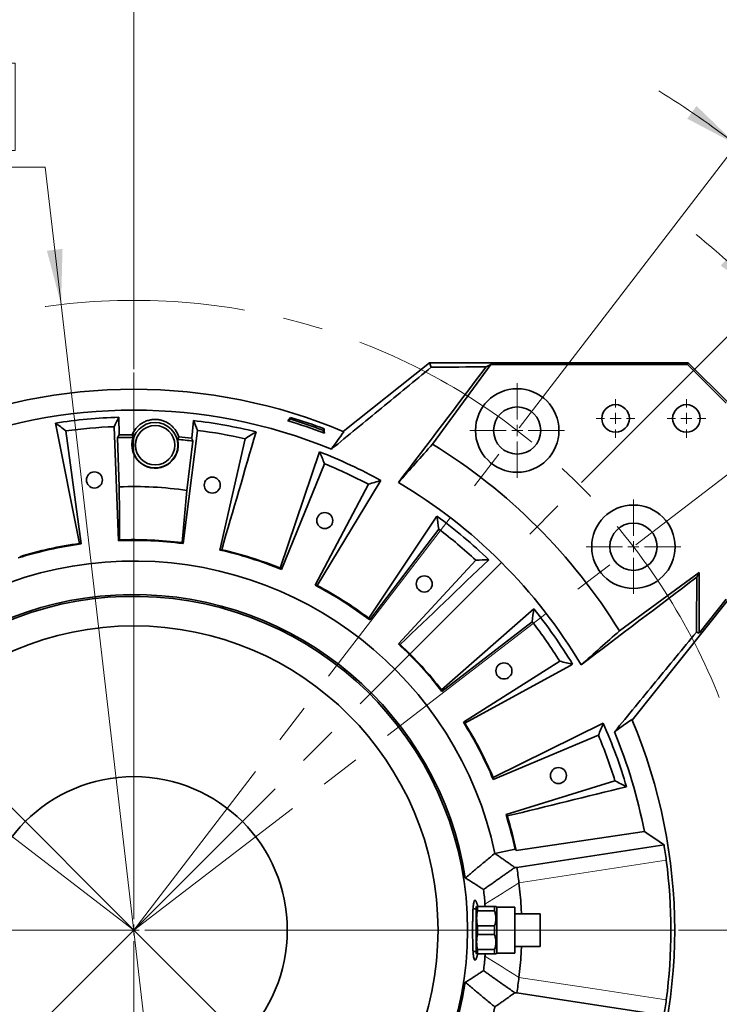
# Model space of a CAD drawing. Header units: millimetres. Extents: x 0 to 6335, y 0 to 4200.
# Tile 6 of 12: x 1217 to 1662, y 2956 to 3582. Entities that reach past the tile are written whole.
import ezdxf

# ---------------------------------------------------------------- set-up
doc = ezdxf.new("R2010")
doc.units = ezdxf.units.MM
doc.header["$LTSCALE"] = 10
doc.linetypes.add('CENTERX2', pattern=[20.32, 12.7, -2.54, 2.54, -2.54])
doc.styles.add('SLDTEXTSTYLE0', font='TXT', dxfattribs={"width": 0.605})
doc.dimstyles.new('SLDDIMSTYLE1', dxfattribs={"dimtxt": 35, "dimasz": 35, "dimexe": 0, "dimexo": 0.0625, "dimgap": -8.75, "dimtad": 0, "dimtih": 1, "dimtoh": 1, "dimdec": 1, "dimrnd": 1e-09, "dimzin": 12, "dimdsep": 46, "dimtxsty": 'SLDTEXTSTYLE0', "dimblk1": 'NONE', "dimsah": 1, "dimcen": 0, "dimadec": 0, "dimazin": 3, "dimtfac": 1, "dimtmove": 0, "dimatfit": 3, "dimldrblk": 'NONE', "dimfxl": 1, "dimfrac": 2, "dimtolj": 1, "dimarcsym": 0})
doc.dimstyles.new('SLDDIMSTYLE2', dxfattribs={"dimtxt": 35, "dimasz": 35, "dimexe": 0, "dimexo": 0.0625, "dimgap": -8.75, "dimtad": 1, "dimdec": 4, "dimlfac": 10, "dimzin": 12, "dimdsep": 46, "dimtxsty": 'SLDTEXTSTYLE0', "dimsah": 1, "dimcen": 0.09, "dimadec": 1, "dimazin": 3, "dimtfac": 1, "dimtofl": 0, "dimtmove": 0, "dimatfit": 3, "dimfxl": 1, "dimfrac": 2, "dimtolj": 1, "dimarcsym": 0})
doc.dimstyles.new('SLDDIMSTYLE3', dxfattribs={"dimtxt": 35, "dimasz": 35, "dimexe": 0, "dimexo": 0.0625, "dimgap": 8.75, "dimtad": 1, "dimdec": 4, "dimlfac": 10, "dimzin": 12, "dimdsep": 46, "dimtxsty": 'SLDTEXTSTYLE0', "dimsah": 1, "dimcen": 0.09, "dimadec": 1, "dimazin": 3, "dimtfac": 1, "dimtofl": 0, "dimtmove": 0, "dimatfit": 3, "dimfxl": 1, "dimfrac": 2, "dimtolj": 1, "dimtzin": 12, "dimarcsym": 0})
doc.dimstyles.new('SLDDIMSTYLE6', dxfattribs={"dimtxt": 35, "dimasz": 35, "dimexe": 0, "dimexo": 0.0625, "dimgap": 8.75, "dimtad": 1, "dimdec": 1, "dimrnd": 1e-09, "dimzin": 12, "dimdsep": 46, "dimtxsty": 'SLDTEXTSTYLE0', "dimsah": 1, "dimcen": 0.09, "dimadec": 0, "dimazin": 3, "dimtfac": 1, "dimtofl": 0, "dimtmove": 0, "dimatfit": 3, "dimfxl": 1, "dimfrac": 2, "dimtolj": 1, "dimtzin": 12, "dimarcsym": 0})

# ---------------------------------------------------------------- blocks, each defined once
blk = doc.blocks.new('_D')
at = {"color": 7, "linetype": 'Continuous', "lineweight": 0}
for p, q in [((1059.08, 3498.84), (1059.08, 3554.25)), ((1059.08, 3554.25), (1214.38, 3554.25)), ((1214.38, 3554.25), (1214.38, 3498.84)), ((1214.38, 3498.84), (1059.08, 3498.84)), ((1233.39, 3488.09), (1055.07, 3488.09)), ((1243.53, 3400.92), (1233.39, 3488.09)), ((1335.94, 2606.28), (1243.53, 3400.92))]:
    blk.add_line(p, q, dxfattribs=at)
at = {"color": 7, "linetype": 'Continuous', "lineweight": 18}
blk.add_solid([(1243.53, 3400.92), (1244.45, 3436.27), (1234.52, 3435.11)], dxfattribs=at)
at = {"color": 7, "linetype": 'Continuous', "lineweight": 18, "char_height": 35, "attachment_point": 1, "style": 'SLDTEXTSTYLE0'}
for s, insert in [('%%c', (1071.11, 3543.95)), ('800', (1122.14, 3544.05))]:
    blk.add_mtext(s, dxfattribs=dict(at, insert=insert))
blk = doc.blocks.new('_None')
blk = doc.blocks.new('_D_1')
at = {"color": 7, "linetype": 'Continuous', "lineweight": 0}
for p, q in [((1688.62, 3426.67), (1729.01, 3462.09)), ((1729.01, 3462.09), (1801.63, 3379.27)), ((1761.25, 3343.85), (1688.62, 3426.67)), ((1573.99, 3287.86), (1702.05, 3415.92)), ((1801.63, 3379.27), (1761.25, 3343.85)), ((1608.66, 3248.32), (1752.34, 3358.57))]:
    blk.add_line(p, q, dxfattribs=at)
at = {"color": 7, "linetype": 'Continuous', "lineweight": 18}
for start, end in [(45, 51.04554), (37.5, 45), (31.45446, 37.5)]:
    blk.add_arc((1289.73, 3003.6), 568.11, start, end, dxfattribs=at)
for points in [[(1691.44, 3405.31), (1669.37, 3432.93), (1662.52, 3425.65)], [(1740.44, 3349.44), (1756.83, 3318.11), (1764.94, 3323.95)]]:
    blk.add_solid(points, dxfattribs=at)
at = {"color": 7, "linetype": 'Continuous', "lineweight": 18, "insert": (1730.47, 3447.37), "char_height": 35, "attachment_point": 1, "rotation": 311.25, "style": 'SLDTEXTSTYLE0'}
blk.add_mtext('7,5°', dxfattribs=at)
blk = doc.blocks.new('_D_2')
at = {"color": 7, "linetype": 'Continuous', "lineweight": 0}
for p, q in [((1534.45, 3322.53), (1681.67, 3514.39)), ((1730.45, 3467.38), (1768.43, 3505.36)), ((1768.43, 3505.36), (1836.87, 3436.93)), ((1798.89, 3398.94), (1730.45, 3467.38)), ((1836.87, 3436.93), (1798.89, 3398.94)), ((1608.66, 3248.32), (1800.52, 3395.54))]:
    blk.add_line(p, q, dxfattribs=at)
at = {"color": 7, "linetype": 'Continuous', "lineweight": 18}
for start, end in [(52.5, 57.96267), (37.5, 52.5), (32.03733, 37.5)]:
    blk.add_arc((1289.73, 3003.6), 628.83, start, end, dxfattribs=at)
for points in [[(1672.54, 3502.49), (1647.13, 3527.06), (1641.26, 3518.96)], [(1788.62, 3386.41), (1805.1, 3355.13), (1813.2, 3360.99)]]:
    blk.add_solid(points, dxfattribs=at)
at = {"color": 7, "linetype": 'Continuous', "lineweight": 18, "char_height": 35, "attachment_point": 1, "rotation": 315, "style": 'SLDTEXTSTYLE0'}
for s, insert in [('4x', (1714.14, 3547.49)), ('15°', (1770.86, 3490.78))]:
    blk.add_mtext(s, dxfattribs=dict(at, insert=insert))
blk = doc.blocks.new('_D_3')
at = {"color": 7, "linetype": 'Continuous', "lineweight": 0}
for p, q in [((1534.45, 3322.53), (1848.31, 3731.55)), ((1635.65, 3003.6), (2207.3, 3003.6))]:
    blk.add_line(p, q, dxfattribs=at)
at = {"color": 7, "linetype": 'Continuous', "lineweight": 18}
blk.add_arc((1289.73, 3003.6), 902.56, 0, 52.5, dxfattribs=at)
for points in [[(1839.18, 3719.65), (1863.41, 3693.9), (1869.65, 3701.72)], [(2192.3, 3003.6), (2196.62, 3038.69), (2186.62, 3038.5)]]:
    blk.add_solid(points, dxfattribs=at)
at = {"color": 7, "linetype": 'Continuous', "lineweight": 18, "insert": (2114.73, 3473.34), "char_height": 35, "attachment_point": 1, "rotation": 296.25, "style": 'SLDTEXTSTYLE0'}
blk.add_mtext('52,5°', dxfattribs=at)
blk = doc.blocks.new('_D_4')
at = {"color": 7, "linetype": 'Continuous', "lineweight": 0}
for p, q in [((1147.34, 3960.22), (1243.3, 3972.85)), ((1243.3, 3972.85), (1250.31, 3919.6)), ((1154.35, 3906.97), (1147.34, 3960.22)), ((1250.31, 3919.6), (1154.35, 3906.97)), ((1534.45, 3322.53), (1848.31, 3731.55)), ((970.8, 3248.32), (561.78, 3562.18))]:
    blk.add_line(p, q, dxfattribs=at)
at = {"color": 7, "linetype": 'Continuous', "lineweight": 18}
blk.add_arc((1289.73, 3003.6), 902.56, 52.5, 142.5, dxfattribs=at)
for points in [[(1839.18, 3719.65), (1813.97, 3744.44), (1808.04, 3736.39)], [(573.68, 3553.05), (599.43, 3577.28), (591.61, 3583.52)]]:
    blk.add_solid(points, dxfattribs=at)
at = {"color": 7, "linetype": 'Continuous', "lineweight": 18, "char_height": 35, "attachment_point": 1, "rotation": 7.5, "style": 'SLDTEXTSTYLE0'}
for s, insert in [('90°', (1160.39, 3953.27)), ('4x', (1080.87, 3942.8))]:
    blk.add_mtext(s, dxfattribs=dict(at, insert=insert))
blk = doc.blocks.new('_D_7')
at = {"color": 7, "linetype": 'Continuous', "lineweight": 0}
for p, q in [((983.73, 3342.85), (983.73, 3639.02)), ((1289.73, 3359.87), (1289.73, 3639.02)), ((1289.73, 3624.02), (983.73, 3624.02))]:
    blk.add_line(p, q, dxfattribs=at)
at = {"color": 7, "linetype": 'Continuous', "lineweight": 18}
for points in [[(983.73, 3624.02), (1018.73, 3619.02), (1018.73, 3629.02)], [(1289.73, 3624.02), (1254.73, 3629.02), (1254.73, 3619.02)]]:
    blk.add_solid(points, dxfattribs=at)
at = {"color": 7, "linetype": 'Continuous', "lineweight": 18, "char_height": 35, "attachment_point": 1, "style": 'SLDTEXTSTYLE0'}
for s, insert in [('4x', (1064.54, 3669.14)), ('306', (1128.71, 3669.14))]:
    blk.add_mtext(s, dxfattribs=dict(at, insert=insert))
blk = doc.blocks.new('_D_8')
at = {"color": 7, "linetype": 'Continuous', "lineweight": 0}
for p, q in [((969.48, 3328.6), (522.73, 3328.6)), ((537.73, 3328.6), (537.73, 3003.6)), ((1287.73, 3003.6), (522.73, 3003.6))]:
    blk.add_line(p, q, dxfattribs=at)
at = {"color": 7, "linetype": 'Continuous', "lineweight": 18}
for points in [[(537.73, 3328.6), (532.73, 3293.6), (542.73, 3293.6)], [(537.73, 3003.6), (542.73, 3038.6), (532.73, 3038.6)]]:
    blk.add_solid(points, dxfattribs=at)
at = {"color": 7, "linetype": 'Continuous', "lineweight": 18, "char_height": 35, "attachment_point": 1, "rotation": 90, "style": 'SLDTEXTSTYLE0'}
for s, insert in [('325', (492.62, 3158.08)), ('4x', (492.62, 3093.91))]:
    blk.add_mtext(s, dxfattribs=dict(at, insert=insert))
blk = doc.blocks.new('SW_CENTERMARKSYMBOL_5')
at = {"color": 0, "linetype": 'Continuous', "lineweight": 18}
for p, q in [((0, 7), (0, 30)), ((-7, 0), (-30, 0)), ((0, 0), (-3.5, 0)), ((0, 0), (0, 3.5)), ((0, 0), (0, -3.5)), ((0, 0), (3.5, 0)), ((7, 0), (30, 0)), ((0, -7), (0, -30))]:
    blk.add_line(p, q, dxfattribs=at)
blk = doc.blocks.new('SW_CENTERMARKSYMBOL_6')
at = {"color": 0, "linetype": 'Continuous', "lineweight": 18}
for p, q in [((0, 7), (0, 12.25)), ((-7, 0), (-12.25, 0)), ((0, 0), (-3.5, 0)), ((0, 0), (0, 3.5)), ((0, 0), (0, -3.5)), ((0, 0), (3.5, 0)), ((7, 0), (12.25, 0)), ((0, -7), (0, -12.25))]:
    blk.add_line(p, q, dxfattribs=at)
blk = doc.blocks.new('SW_CENTERMARKSYMBOL_7')
at = {"color": 0, "linetype": 'Continuous', "lineweight": 18}
for p, q in [((0, 7), (0, 12.25)), ((-7, 0), (-12.25, 0)), ((0, 0), (-3.5, 0)), ((0, 0), (0, 3.5)), ((0, 0), (0, -3.5)), ((0, 0), (3.5, 0)), ((7, 0), (12.25, 0)), ((0, -7), (0, -12.25))]:
    blk.add_line(p, q, dxfattribs=at)
blk = doc.blocks.new('SW_CENTERMARKSYMBOL_8')
at = {"color": 0, "linetype": 'Continuous', "lineweight": 18}
for p, q in [((0, 7), (0, 30)), ((-7, 0), (-30, 0)), ((0, 0), (-3.5, 0)), ((0, 0), (0, 3.5)), ((0, 0), (0, -3.5)), ((0, 0), (3.5, 0)), ((7, 0), (30, 0)), ((0, -7), (0, -30))]:
    blk.add_line(p, q, dxfattribs=at)
blk = doc.blocks.new('SW_CENTERMARKSYMBOL_18')
at = {"color": 0, "linetype": 'Continuous', "lineweight": 18}
for p, q in [((0, 7), (0, 354.27)), ((-7, 0), (-406.51, 0)), ((0, 0), (-3.5, 0)), ((0, 0), (0, 3.5)), ((0, 0), (0, -3.5)), ((0, 0), (3.5, 0)), ((7, 0), (343.92, 0)), ((0, -7), (0, -347.7))]:
    blk.add_line(p, q, dxfattribs=at)

msp = doc.modelspace()

# ---------------------------------------------------------------- linework, layer by layer
at = {"color": 7, "linetype": 'Continuous', "lineweight": 35}
for p, q in [((1422.69041, 3320.353353), (1477.585839, 3364.019149)), ((1477.585839, 3364.019149), (1478.598851, 3361.118331)), ((1477.585839, 3364.019149), (1641.905754, 3364.019149)), ((1479.443688, 3312.254241), (1516.515155, 3362.901684)), ((1513.609076, 3361.42742), (1516.515155, 3362.901684)), ((1641.442885, 3362.901684), (1516.515155, 3362.901684)), ((1641.442885, 3362.901684), (1641.905754, 3364.019149)), ((1666.033763, 3338.310807), (1641.442885, 3362.901684)), ((1641.905754, 3364.019149), (1667.151227, 3338.773676)), ((1280.32938, 3318.080271), (1280.27976, 3329.333109)), ((1327.538129, 3327.269764), (1326.507948, 3316.064071)), ((1389.443906, 3328.101984), (1387.503884, 3327.151578)), ((1389.350686, 3329.279139), (1389.443906, 3328.101984)), ((1239.978906, 3325.649713), (1255.194955, 3249.19136)), ((1280.013928, 3250.94607), (1277.169037, 3323.353391)), ((1330.115848, 3321.041684), (1320.971069, 3249.157843)), ((1410.629095, 3321.993911), (1409.833951, 3321.120912)), ((1410.784357, 3319.18089), (1409.833951, 3321.120912)), ((1246.57988, 3320.677187), (1256.351609, 3248.875886)), ((1280.32938, 3318.080271), (1279.438892, 3316.371264)), ((1280.474679, 3285.142392), (1279.438892, 3316.371264)), ((1344.362918, 3245.033229), (1360.355357, 3315.709642)), ((1327.256059, 3314.259908), (1323.455898, 3282.866315)), ((1407.669388, 3307.379882), (1382.617695, 3233.556981)), ((1410.899736, 3299.773061), (1383.46165, 3232.705446)), ((1404.988912, 3222.667119), (1438.728824, 3286.796144)), ((1323.455898, 3282.866315), (1320.406957, 3249.703624)), ((1482.274768, 3266.504441), (1438.969919, 3201.68085)), ((1483.426254, 3258.320741), (1439.564722, 3200.639898)), ((1457.760351, 3185.371953), (1506.948417, 3238.583303)), ((1648.835609, 3230.761895), (1598.16675, 3193.66838)), ((1647.361938, 3227.856692), (1648.835609, 3230.761895)), ((1648.835609, 3192.222955), (1648.835609, 3230.761895)), ((1606.312656, 3136.969195), (1667.151227, 3213.453761)), ((1666.033763, 3213.843997), (1648.835609, 3192.222955)), ((1543.758689, 3207.712504), (1485.151837, 3156.305842)), ((1542.752842, 3199.509629), (1485.456955, 3155.146414)), ((1647.052291, 3192.845717), (1648.835609, 3192.222955)), ((1499.080947, 3135.689336), (1560.365081, 3174.356745)), ((1587.931123, 3135.010643), (1518.016228, 3100.524191)), ((1584.836489, 3127.347607), (1518.010867, 3099.325299)), ((1526.134771, 3077.005056), (1595.33856, 3098.493404)), ((1614.001528, 3066.249296), (1532.547487, 3054.083886)), ((1519.06445, 3052.346179), (1519.043825, 3052.343098)), ((1531.859717, 3055.065897), (1519.06445, 3052.346179)), ((1532.960949, 3043.483286), (1626.497294, 3057.826167)), ((1531.727949, 3043.354551), (1532.960949, 3043.483286)), ((1507.232178, 3017.1001), (1505.201267, 3017.1001)), ((1507.464229, 3018.6001), (1507.232178, 3018.198176)), ((1507.232178, 3018.198176), (1507.232178, 2989.002024)), ((1508.041579, 3018.6001), (1508.041579, 3015.921925)), ((1518.732178, 3018.6001), (1508.041579, 3018.6001)), ((1508.041579, 3015.921925), (1518.732178, 3015.921925)), ((1512.773791, 3020.130007), (1512.852964, 3018.6001)), ((1518.732178, 3015.921925), (1518.732178, 3018.6001)), ((1520.199534, 3018.132744), (1519.732178, 3018.6001)), ((1531.732178, 3018.132744), (1520.199534, 3018.132744)), ((1520.199534, 3018.132744), (1520.199534, 2989.067455)), ((1531.732178, 3018.132744), (1531.732178, 2989.067455)), ((1547.732178, 3013.906948), (1531.732178, 3013.906948)), ((1547.732178, 3013.906948), (1547.732178, 2993.293251)), ((1518.732178, 3006.278274), (1508.041579, 3006.278274)), ((1508.041579, 3006.278274), (1508.041579, 3000.921925)), ((1518.732178, 3000.921925), (1518.732178, 3006.278274)), ((1508.041579, 3000.921925), (1518.732178, 3000.921925)), ((1505.196383, 2990.1001), (1507.232178, 2990.1001)), ((1518.732178, 2991.278274), (1508.041579, 2991.278274)), ((1508.041579, 2991.278274), (1508.041579, 2988.6001)), ((1518.732178, 2988.6001), (1518.732178, 2991.278274)), ((1531.732178, 2993.293251), (1547.732178, 2993.293251)), ((1507.232178, 2989.002024), (1507.464229, 2988.6001)), ((1508.041579, 2988.6001), (1518.732178, 2988.6001)), ((1519.732178, 2988.6001), (1520.199534, 2989.067455)), ((1520.199534, 2989.067455), (1531.732178, 2989.067455)), ((1531.727945, 2963.845649), (1532.960949, 2963.716913))]:
    msp.add_line(p, q, dxfattribs=at)
at = {"color": 7, "linetype": 'CENTERX2', "lineweight": 18}
for q in [(1533.23675, 3320.941436), (1006.889466, 3286.442812), (1572.57489, 3286.442812), (972.390842, 3247.104671), (1607.073514, 3247.104671), (998.227407, 2712.095329), (1668.707761, 2624.624516)]:
    msp.add_line((1289.732178, 3003.6001), q, dxfattribs=at)
at = {"color": 7, "linetype": 'Continuous', "lineweight": 35, "flags": 128}
for points in [[(1387.503884, 3327.151578), (1388.427917, 3328.215663), (1389.350686, 3329.279139)], [(1410.629095, 3321.993911), (1410.706413, 3320.588028), (1410.784357, 3319.18089)], [(1327.256059, 3314.259908), (1326.874871, 3315.179663), (1326.507948, 3316.064071)], [(1280.623462, 3251.440609), (1280.548944, 3268.316197), (1280.474679, 3285.142392)], [(1446.632415, 3289.211124), (1445.528622, 3287.39259), (1406.18371, 3222.567969)], [(1568.417282, 3172.496384), (1566.587415, 3171.492752), (1500.066097, 3135.006071)], [(1606.127024, 3137.408979), (1600.581881, 3133.470506), (1595.044917, 3129.535261)], [(1532.960949, 2963.716913), (1568.634145, 2958.246762), (1626.497294, 2949.374032)]]:
    msp.add_lwpolyline(points, dxfattribs=at)
at = {"color": 8, "linetype": 'Continuous', "lineweight": 18, "flags": 128}
for points in [[(1627.942131, 3047.931096), (1581.160787, 3040.757772), (1534.378561, 3033.584277)], [(1534.378561, 2973.615922), (1581.160787, 2966.442428), (1627.942131, 2959.269104)]]:
    msp.add_lwpolyline(points, dxfattribs=at)
at = {"color": 7, "linetype": 'CENTERX2', "lineweight": 18}
msp.add_circle((1289.732178, 3003.6001), 400, dxfattribs=at)
at = {"color": 7, "linetype": 'Continuous', "lineweight": 35}
for centre, radius in [((1533.23675, 3320.941436), 26.5), ((1533.23675, 3320.941436), 15), ((1595.732178, 3328.6001), 8.75), ((1640.732178, 3328.6001), 8.75), ((1303.232178, 3311.6001), 14.437443), ((1303.232178, 3311.6001), 12.5), ((1264.71848, 3289.507978), 5.1), ((1339.569205, 3286.239925), 5.1), ((1607.073514, 3247.104671), 26.5), ((1411.023619, 3263.710435), 5.1), ((1607.073514, 3247.104671), 15), ((1474.212222, 3223.454855), 5.1), ((1289.732178, 3003.6001), 193.229923), ((1524.828815, 3168.216537), 5.1), ((1559.42396, 3101.759881), 5.1), ((1289.732178, 3003.6001), 97.5)]:
    msp.add_circle(centre, radius, dxfattribs=at)
for radius, start, end in [(343.526585, 67.149936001, 112.850063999), (330.265853, 67.662515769, 112.337484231), (325.87013, 91.662194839, 98.782165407), (325.87013, 76.217834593, 83.337805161), (338.00128, 69.013916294, 73.186083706), (340.57405, 69.207792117, 72.992207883), (339.475922, 69.280950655, 72.919049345), (320, 92.25, 97.75), (320, 77.25, 82.75), (314.620709, 90.182686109, 91.712604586), (314.620709, 83.287395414, 84.797844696), (362.295233, 31.642842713, 58.423408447), (325.87013, 61.217834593, 68.782165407), (320, 62.25, 67.75), (330.265853, 30.663736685, 59.408587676), (325.87013, 46.217834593, 53.782165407), (320, 47.25, 52.75), (247.536812, 97.75, 107.25), (248.007836, 98.004946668, 106.995053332), (247.536812, 82.75, 92.25), (248.007836, 82.895193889, 92.104806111), (247.536812, 67.75, 77.25), (248.007836, 68.004946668, 76.995053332), (234.455691, 12, 171.726831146), (247.536812, 52.75, 62.25), (248.007836, 53.004946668, 61.995053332), (213.151488, 8.94804862, 172.049209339), (212, 187.806733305, 172.193266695), (325.87013, 31.217834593, 38.782165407), (320, 32.25, 37.75), (247.536812, 37.75, 47.25), (248.007836, 38.004946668, 46.995053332), (247.536812, 22.75, 32.25), (248.007836, 23.004946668, 31.995053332), (325.87013, 16.217834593, 23.782165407), (343.526585, 337.075653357, 22.924346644), (320, 17.25, 22.75), (330.265853, 10.934881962, 22.415130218), (247.536812, 12, 17.25), (248.007836, 11.745053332, 16.995053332), (341.102931, 7.467494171, 9.147275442), (341.102931, 352.532505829, 7.467494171), (213.151488, 187.950790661, 351.05195137), (234.455691, 188.273168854, 348), (341.102931, 350.852724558, 352.532505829)]:
    msp.add_arc((1289.732178, 3003.6001), radius, start, end, dxfattribs=at)
for centre, major_axis, ratio, start_param, end_param in [((1289.732178, 3006.926078), (0, 309.616354), 0.9999423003, 0.0012710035, 0.0332533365), ((1303.232178, 3311.712689), (0, 14.70934), 0.9999707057, 1.2362630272, 4.9583858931), ((1289.732178, 3006.926078), (0, 309.616354), 0.9999423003, 6.1616848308, 6.1933804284), ((1289.732178, 3045.656326), (0, 239.670606), 0.9844838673, 6.1397678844, 6.3224300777), ((1161.720474, 2986.178471), (299.914651, 40.816593), 0.9043332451, 1.1298150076, 1.133842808), ((1712.678184, 3020.217694), (564.32969, 22.172574), 0.6620426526, 2.4163724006, 2.4180516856), ((869.843928, 3057.016632), (560.249778, -71.272774), 0.6620426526, 0.723540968, 0.725220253), ((1415.738364, 2975.087811), (295.215985, -66.800557), 0.9043332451, 2.0077498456, 2.011777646), ((1170.159976, 3052.518379), (280.142004, -114.60912), 0.9043332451, 1.1298150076, 1.133842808), ((1404.065284, 2943.446543), (267.867488, -140.931903), 0.9043332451, 2.0077498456, 2.011777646), ((1186.895283, 3081.799092), (240.933373, -183.209994), 0.9043332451, 1.1298150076, 1.133842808), ((1384.600591, 2915.90464), (222.264264, -205.458972), 0.9043332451, 2.0077498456, 2.011777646), ((1210.638753, 3105.750673), (-185.305532, 239.325411), 0.9043332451, 4.2714076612, 4.2754354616), ((1358.670774, 2894.339038), (-161.514098, 255.984352), 0.9043332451, 5.1493424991, 5.1533702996), ((1239.77231, 3122.740861), (-117.049425, 279.131196), 0.9043332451, 4.2714076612, 4.2754354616), ((1328.042904, 2880.219397), (-89.757013, 289.064822), 0.9043332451, 5.1493424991, 5.1533702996), ((1316.592654, 2877.231495), (-62.930577, 296.065086), 0.9043332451, 5.1493424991, 5.1533702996)]:
    msp.add_ellipse(centre, major_axis=major_axis, ratio=ratio, start_param=start_param, end_param=end_param, dxfattribs=at)
for points, knots in [([(1478.598851, 3361.118331), (1468.078174, 3352.470364), (1457.542751, 3343.812583), (1436.431916, 3326.470403), (1425.85659, 3317.786063), (1415.253471, 3309.083223)], [0, 0, 0, 0, 0.5, 0.5, 1, 1, 1, 1]), ([(1318.258851, 3316.924883), (1317.808975, 3318.378127), (1317.155859, 3319.756263), (1316.064565, 3321.376302), (1315.831145, 3321.696401), (1315.342465, 3322.315712), (1315.086912, 3322.61561), (1314.286716, 3323.486079), (1313.708742, 3324.027603), (1312.771946, 3324.778851), (1312.447994, 3325.019051), (1311.775522, 3325.477952), (1311.425566, 3325.697327), (1310.358279, 3326.309101), (1309.618395, 3326.659585), (1308.46575, 3327.098566), (1308.074367, 3327.230371), (1307.276804, 3327.463994), (1306.869508, 3327.566041), (1305.631807, 3327.823285), (1304.796652, 3327.928007), (1303.106062, 3328.002311), (1302.274335, 3327.97115), (1300.626406, 3327.77973), (1299.810114, 3327.61884), (1298.204727, 3327.166906), (1297.434971, 3326.881665), (1296.326306, 3326.371225), (1295.964454, 3326.187241), (1295.256033, 3325.791846), (1294.908339, 3325.579672), (1293.896432, 3324.907068), (1293.26929, 3324.415425), (1292.102906, 3323.352305), (1291.562494, 3322.779272), (1290.07992, 3320.951112), (1289.305852, 3319.631267), (1288.72902, 3318.21921)], [0, 0, 0, 0, 0.125, 0.125, 0.15625, 0.15625, 0.1875, 0.1875, 0.25, 0.25, 0.28125, 0.28125, 0.3125, 0.3125, 0.375, 0.375, 0.40625, 0.40625, 0.4375, 0.4375, 0.5, 0.5, 0.5625, 0.5625, 0.625, 0.625, 0.6875, 0.6875, 0.71875, 0.71875, 0.75, 0.75, 0.8125, 0.8125, 0.875, 0.875, 1, 1, 1, 1]), ([(1647.052291, 3192.845717), (1638.411038, 3182.333361), (1629.759139, 3171.805267), (1612.426456, 3150.706377), (1603.745735, 3140.135674), (1595.044917, 3129.535261)], [0, 0, 0, 0, 0.5, 0.5, 1, 1, 1, 1]), ([(1500.289557, 3036.753436), (1501.1463, 3037.472393), (1502.871494, 3038.920132), (1505.477992, 3041.09935), (1508.120567, 3043.302833), (1510.799438, 3045.530056), (1513.514777, 3047.780963), (1516.266641, 3050.055935), (1518.114146, 3051.577458), (1519.043823, 3052.343099)], [0, 0, 0, 0, 0.1372116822, 0.2762984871, 0.4172648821, 0.560114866, 0.7048520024, 0.8514794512, 1, 1, 1, 1]), ([(1519.043822, 3052.343096), (1519.64617, 3051.92537), (1520.854733, 3051.087237), (1522.661575, 3049.823335), (1524.471393, 3048.549433), (1526.283379, 3047.265347), (1528.097554, 3045.971083), (1529.914652, 3044.666805), (1531.122266, 3043.792871), (1531.727946, 3043.354549)], [0, 0, 0, 0, 0.1401584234, 0.2812163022, 0.4231737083, 0.5660307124, 0.7097873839, 0.8544437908, 1, 1, 1, 1]), ([(1531.727949, 3043.354553), (1531.04008, 3042.877782), (1529.653387, 3041.916648), (1527.554376, 3040.45395), (1525.42052, 3038.96105), (1523.251466, 3037.436852), (1521.047091, 3035.88113), (1518.80722, 3034.293476), (1516.531645, 3032.673292), (1514.220351, 3031.020933), (1512.666578, 3029.903874), (1511.883995, 3029.341249)], [0, 0, 0, 0, 0.1043895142, 0.2104415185, 0.3181636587, 0.4275635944, 0.5386490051, 0.6514275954, 0.7659071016, 0.8820952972, 1, 1, 1, 1]), ([(1511.884001, 3029.341247), (1511.235416, 3029.765193), (1509.943409, 3030.609711), (1508.001198, 3031.866187), (1506.065828, 3033.108733), (1504.136276, 3034.33689), (1502.213718, 3035.551172), (1500.929182, 3036.353785), (1500.289565, 3036.753435)], [0, 0, 0, 0, 0.1700505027, 0.3387474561, 0.5060908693, 0.6720807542, 0.8367171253, 1, 1, 1, 1]), ([(1534.378568, 3033.58422), (1534.952081, 3028.603253), (1535.705556, 3022.059307), (1535.858337, 3015.478687), (1535.894827, 3013.906948)], [0, 0, 0, 0, 0.7611563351, 1, 1, 1, 1]), ([(1508.171062, 3018.6001), (1508.131386, 3018.777396), (1508.016031, 3019.292864), (1507.817388, 3020.025937), (1507.582227, 3020.787675), (1507.348665, 3021.414604), (1507.118696, 3021.915277), (1506.891486, 3022.288477), (1506.672808, 3022.523207), (1506.395754, 3022.652145), (1506.141405, 3022.505764), (1505.916643, 3022.083728), (1505.712412, 3021.485667), (1505.538064, 3020.628385), (1505.394005, 3019.530618), (1505.269144, 3018.285721), (1505.170593, 3016.827699), (1505.094969, 3015.18919), (1505.032904, 3013.443529), (1504.988697, 3011.55005), (1504.958618, 3009.553401), (1504.93673, 3007.500298), (1504.925626, 3005.380229), (1504.923914, 3003.246027), (1504.928404, 3001.114748), (1504.942386, 2999.00642), (1504.967847, 2996.975169), (1505.002016, 2995.0068), (1505.051009, 2993.149293), (1505.119011, 2991.451451), (1505.201112, 2989.869186), (1505.306617, 2988.472895), (1505.439011, 2987.299816), (1505.590093, 2986.280675), (1505.770421, 2985.500334), (1505.979804, 2984.979736), (1506.208162, 2984.633003), (1506.463753, 2984.550719), (1506.741151, 2984.737339), (1507.031757, 2985.101828), (1507.337677, 2985.732221), (1507.648359, 2986.612312), (1507.880423, 2987.402361), (1508.055396, 2988.065246), (1508.150247, 2988.501792), (1508.171607, 2988.6001)], [0, 0, 0, 0, 0.0101705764, 0.029569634, 0.0491110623, 0.0679644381, 0.0869483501, 0.1063449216, 0.1258846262, 0.1447302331, 0.1830719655, 0.2026165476, 0.2212870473, 0.2592723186, 0.2786343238, 0.2971499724, 0.3348138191, 0.3540074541, 0.372473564, 0.4100327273, 0.4291705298, 0.4476457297, 0.4852231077, 0.5043701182, 0.5228564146, 0.5604570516, 0.5796164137, 0.598102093, 0.6357021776, 0.6548617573, 0.6733353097, 0.7109106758, 0.7300574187, 0.748524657, 0.7860837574, 0.8052194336, 0.8237453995, 0.8614177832, 0.8806069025, 0.8992933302, 0.9372905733, 0.9566449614, 0.9754983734, 0.9944823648, 1, 1, 1, 1]), ([(1508.041579, 3015.921925), (1507.671377, 3014.326159), (1507.465349, 3012.72392), (1507.463676, 3010.308443), (1507.513442, 3009.5013), (1507.710045, 3007.883187), (1507.856232, 3007.077219), (1508.041579, 3006.278274)], [0, 0, 0, 0, 0.5, 0.5, 0.75, 0.75, 1, 1, 1, 1]), ([(1507.467021, 3018.6001), (1507.526716, 3018.6001), (1507.605333, 3018.6001), (1507.956947, 3018.6001), (1508.041579, 3018.6001)], [0, 0, 0, 0, 0.7593023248, 1, 1, 1, 1]), ([(1518.732178, 3018.6001), (1518.977549, 3018.6001), (1519.473534, 3018.6001), (1519.763711, 3018.6001), (1519.710217, 3018.6001), (1519.700985, 3018.6001)], [0, 0, 0, 0, 0.4475447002, 0.9046555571, 1, 1, 1, 1]), ([(1518.732178, 3006.278274), (1519.359484, 3007.83944), (1519.731304, 3009.438961), (1519.732395, 3011.507973), (1519.709553, 3011.921632), (1519.620594, 3012.738836), (1519.554504, 3013.143959), (1519.296881, 3014.349775), (1519.046002, 3015.140916), (1518.732178, 3015.921925)], [0, 0, 0, 0, 0.5, 0.5, 0.625, 0.625, 0.75, 0.75, 1, 1, 1, 1]), ([(1508.041579, 3000.921925), (1507.671377, 2999.326159), (1507.465349, 2997.72392), (1507.463676, 2995.308443), (1507.513442, 2994.5013), (1507.710045, 2992.883187), (1507.856232, 2992.077219), (1508.041579, 2991.278274)], [0, 0, 0, 0, 0.5, 0.5, 0.75, 0.75, 1, 1, 1, 1]), ([(1518.732178, 2991.278274), (1519.359484, 2992.83944), (1519.731304, 2994.438961), (1519.732395, 2996.507973), (1519.709553, 2996.921632), (1519.620594, 2997.738836), (1519.554504, 2998.143959), (1519.296881, 2999.349775), (1519.046002, 3000.140916), (1518.732178, 3000.921925)], [0, 0, 0, 0, 0.5, 0.5, 0.625, 0.625, 0.75, 0.75, 1, 1, 1, 1]), ([(1535.894827, 2993.293251), (1535.858337, 2991.721512), (1535.705556, 2985.140892), (1534.952081, 2978.596946), (1534.378568, 2973.61598)], [0, 0, 0, 0, 0.2388436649, 1, 1, 1, 1]), ([(1508.041579, 2988.6001), (1507.961067, 2988.6001), (1507.630762, 2988.6001), (1507.355486, 2988.6001), (1507.46759, 2988.6001), (1507.469263, 2988.6001)], [0, 0, 0, 0, 0.2409897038, 0.9886730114, 1, 1, 1, 1]), ([(1512.866632, 2988.6001), (1512.856805, 2988.355921), (1512.836257, 2987.845315), (1512.795209, 2987.335965), (1512.773791, 2987.070192)], [0, 0, 0, 0, 0.47821285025, 1, 1, 1, 1]), ([(1519.700121, 2988.6001), (1519.709684, 2988.6001), (1519.764081, 2988.6001), (1519.476741, 2988.6001), (1518.982339, 2988.6001), (1518.732178, 2988.6001)], [0, 0, 0, 0, 0.0953235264, 0.5422446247, 1, 1, 1, 1]), ([(1500.289565, 2970.446764), (1500.929182, 2970.846415), (1502.213719, 2971.649028), (1504.136277, 2972.86331), (1506.065829, 2974.091468), (1508.001199, 2975.334013), (1509.94341, 2976.590489), (1511.235416, 2977.435007), (1511.884001, 2977.858953)], [0, 0, 0, 0, 0.163282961, 0.327919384, 0.4939092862, 0.6612526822, 0.8299495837, 1, 1, 1, 1]), ([(1511.883995, 2977.85895), (1512.588849, 2977.352143), (1513.989324, 2976.345168), (1516.074338, 2974.853555), (1518.130393, 2973.388068), (1520.157484, 2971.949036), (1522.155771, 2970.535989), (1524.125367, 2969.148683), (1526.066411, 2967.78677), (1527.978985, 2966.450113), (1529.863362, 2965.137856), (1531.109376, 2964.274334), (1531.727949, 2963.845646)], [0, 0, 0, 0, 0.10619161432, 0.21099222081, 0.3144075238, 0.4164431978, 0.51710489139, 0.61639823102, 0.71432882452, 0.81090226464, 0.90612413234, 1, 1, 1, 1]), ([(1519.043824, 2954.8571), (1518.114146, 2955.622741), (1516.266641, 2957.144265), (1513.514778, 2959.419237), (1510.799438, 2961.670144), (1508.120567, 2963.897366), (1505.477992, 2966.100849), (1502.871494, 2968.280067), (1501.1463, 2969.727807), (1500.289557, 2970.446764)], [0, 0, 0, 0, 0.1485205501, 0.2951479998, 0.4398851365, 0.5827351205, 0.7237015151, 0.8627883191, 1, 1, 1, 1]), ([(1531.727946, 2963.84565), (1531.122269, 2963.40733), (1529.914659, 2962.533399), (1528.097566, 2961.229125), (1526.283394, 2959.934863), (1524.471408, 2958.650777), (1522.661588, 2957.376873), (1520.85474, 2956.112968), (1519.646173, 2955.274831), (1519.043822, 2954.857103)], [0, 0, 0, 0, 0.145555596, 0.2902115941, 0.4339680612, 0.5768250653, 0.7187826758, 0.8598409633, 1, 1, 1, 1])]:
    msp.add_open_spline(points, degree=3, knots=knots, dxfattribs=at)
for points in [[(1513.609076, 3361.42742), (1495.012593, 3336.923805), (1476.413449, 3312.41596), (1457.808565, 3287.898994)], [(1478.598851, 3361.118331), (1490.314321, 3361.215098), (1501.982131, 3361.31844), (1513.609076, 3361.42742)], [(1280.27976, 3329.333109), (1279.242588, 3327.345396), (1278.205676, 3325.352258), (1277.169037, 3323.353391)], [(1327.538129, 3327.269764), (1328.398114, 3325.199219), (1329.257367, 3323.123291), (1330.115848, 3321.041684)], [(1239.978906, 3325.649713), (1242.177173, 3324.009151), (1244.37746, 3322.351946), (1246.57988, 3320.677187)], [(1289.338677, 3316.542183), (1289.114525, 3317.101246), (1288.912179, 3317.660222), (1288.72902, 3318.21921)], [(1318.258851, 3316.924883), (1318.025638, 3316.379745), (1317.773009, 3315.836325), (1317.498276, 3315.294757)], [(1345.542665, 3245.246694), (1352.816611, 3270.195847), (1360.090595, 3295.142433), (1367.364597, 3320.087934)], [(1367.364597, 3320.087934), (1365.031711, 3318.645206), (1362.695361, 3317.186075), (1360.355357, 3315.709642)], [(1415.253471, 3309.083223), (1417.883291, 3312.781404), (1420.508873, 3316.476245), (1423.130746, 3320.16816)], [(1479.443688, 3312.254241), (1472.240324, 3304.147538), (1465.029437, 3296.030273), (1457.808565, 3287.898994)], [(1407.669388, 3307.379882), (1408.752861, 3304.85998), (1409.829763, 3302.324655), (1410.899736, 3299.773061)], [(1446.632415, 3289.211124), (1444.005615, 3288.421351), (1441.371223, 3287.61663), (1438.728824, 3286.796144)], [(1482.274768, 3266.504441), (1482.669124, 3263.789979), (1483.053142, 3261.06232), (1483.426254, 3258.320741)], [(1458.888775, 3184.966945), (1477.662773, 3202.936573), (1496.435521, 3220.903958), (1515.207742, 3238.870395)], [(1515.207742, 3238.870395), (1512.46604, 3238.787399), (1509.713136, 3238.691929), (1506.948417, 3238.583303)], [(1647.361938, 3227.856692), (1622.853242, 3209.253134), (1598.340416, 3190.646979), (1573.818684, 3172.035223)], [(1647.361938, 3227.856692), (1647.252781, 3216.229509), (1647.149253, 3204.561454), (1647.052291, 3192.845717)], [(1543.758689, 3207.712504), (1543.437053, 3204.988468), (1543.102015, 3202.25436), (1542.752842, 3199.509629)], [(1573.818684, 3172.035223), (1581.947409, 3179.255327), (1590.062295, 3186.465569), (1598.16675, 3193.66838)], [(1568.417282, 3172.496384), (1565.747519, 3173.12582), (1563.063709, 3173.746108), (1560.365081, 3174.356745)], [(1587.931123, 3135.010643), (1586.915415, 3132.462672), (1585.884154, 3129.908441), (1584.836489, 3127.347607)], [(1602.634892, 3094.61237), (1600.21901, 3095.911344), (1597.78719, 3097.205117), (1595.33856, 3098.493404)], [(1526.909511, 3076.090097), (1552.153084, 3082.265252), (1577.394453, 3088.43909), (1602.634892, 3094.61237)], [(1626.497294, 3057.826167), (1622.383657, 3060.645614), (1618.219987, 3063.45371), (1614.001528, 3066.249296)], [(1532.960949, 3043.483286), (1533.500366, 3040.193637), (1533.973035, 3036.893042), (1534.378568, 3033.58422)], [(1512.773791, 3020.130007), (1512.541934, 3023.205585), (1512.245397, 3026.276005), (1511.884, 3029.341249)], [(1511.884018, 2977.859102), (1512.24507, 2980.921434), (1512.541722, 2983.991792), (1512.773791, 2987.070192)], [(1534.378568, 2973.61598), (1533.973035, 2970.307157), (1533.500366, 2967.006563), (1532.960949, 2963.716913)]]:
    msp.add_open_spline(points, degree=3, dxfattribs=at)
at = {"color": 8, "linetype": 'Continuous', "lineweight": 18}
for points in [[(1534.378561, 3033.584277), (1527.229572, 3029.132277), (1520.024643, 3024.645441), (1512.773791, 3020.130007)], [(1512.773791, 2987.070192), (1520.024643, 2982.554758), (1527.229572, 2978.067922), (1534.378561, 2973.615922)]]:
    msp.add_open_spline(points, degree=3, dxfattribs=at)

# ---------------------------------------------------------------- block references
at = {"color": 7, "linetype": 'Continuous', "lineweight": 0}
for name, p in [('SW_CENTERMARKSYMBOL_18', (1289.732178, 3003.6001)), ('SW_CENTERMARKSYMBOL_5', (1533.23675, 3320.941436)), ('SW_CENTERMARKSYMBOL_6', (1595.732178, 3328.6001)), ('SW_CENTERMARKSYMBOL_7', (1640.732178, 3328.6001)), ('SW_CENTERMARKSYMBOL_8', (1607.073514, 3247.104671))]:
    msp.add_blockref(name, p, dxfattribs=at)

# ---------------------------------------------------------------- dimensions: what is measured, and where the dimension line sits
at = {"color": 7, "linetype": 'Continuous', "lineweight": 18}
for base, line1, line2, picture, middle in [((1171.923861, 3898.443112), ((1533.23675, 3320.941436), (1289.732178, 3003.6001)), ((972.390842, 3247.104671), (1289.732178, 3003.6001)), '_D_4', (1171.923861, 3898.443112)), ((1734.38475, 3448.252672), ((1607.073514, 3247.104671), (1289.732178, 3003.6001)), ((1533.23675, 3320.941436), (1289.732178, 3003.6001)), '_D_2', (1734.38475, 3448.252672))]:
    dim = msp.add_angular_dim_2l(base=base, line1=line1, line2=line2, text='4x <>', dimstyle='SLDDIMSTYLE2', dxfattribs=at)
    dim.commit()
    dim.dimension.update_dxf_attribs({"geometry": picture, "text_midpoint": middle, "dimtype": 162})
for base, line1, line2, dimstyle, picture, middle in [((2099.217745, 3402.794204), ((1633.648797, 3003.6001), (883.225354, 3003.6001)), ((1289.732178, 3003.6001), (1533.23675, 3320.941436)), 'SLDDIMSTYLE3', '_D_3', (2099.217745, 3402.794204)), ((1716.85801, 3378.179401), ((1607.073514, 3247.104671), (1289.732178, 3003.6001)), ((1572.57489, 3286.442812), (1289.732178, 3003.6001)), 'SLDDIMSTYLE2', '_D_1', (1716.85801, 3378.179401))]:
    dim = msp.add_angular_dim_2l(base=base, line1=line1, line2=line2, dimstyle=dimstyle, dxfattribs=at)
    dim.commit()
    dim.dimension.update_dxf_attribs({"geometry": picture, "text_midpoint": middle, "dimtype": 162})
dim = msp.add_linear_dim(base=(983.732178, 3624.019149), p1=(1289.732178, 3357.874696), p2=(983.732178, 3340.8501), text='4x <>', dimstyle='SLDDIMSTYLE6', dxfattribs=at)
dim.commit()
dim.dimension.update_dxf_attribs({"geometry": '_D_7', "text_midpoint": (1136.732178, 3624.019149), "dimtype": 160})
dim = msp.add_diameter_dim_2p(p1=(1335.935061, 2606.277443), p2=(1243.529295, 3400.922757), dimstyle='SLDDIMSTYLE1', dxfattribs=at)
dim.commit()
dim.dimension.update_dxf_attribs({"geometry": '_D', "text_midpoint": (1136.732178, 3526.543396), "dimtype": 163})
dim = msp.add_linear_dim(base=(537.733498, 3003.6001), p1=(971.482178, 3328.6001), p2=(1289.732178, 3003.6001), angle=90, text='4x <>', dimstyle='SLDDIMSTYLE6', dxfattribs=at)
dim.commit()
dim.dimension.update_dxf_attribs({"geometry": '_D_8', "text_midpoint": (537.733498, 3166.1001), "dimtype": 160})

doc.saveas('drawing.dxf')
